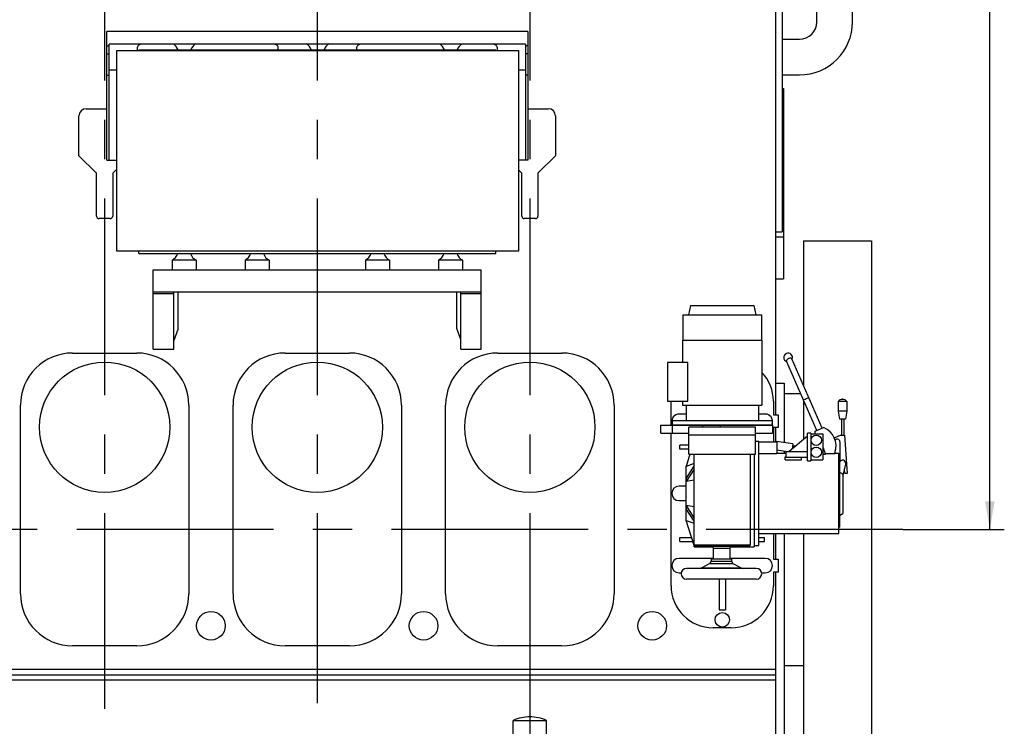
# Model space of a CAD drawing. Header units: millimetres. Extents: x 0 to 1189, y 0 to 841.
# Tile 87 of 106: x 786 to 909, y 575 to 664. Entities that reach past the tile are written whole.
import ezdxf
from ezdxf.enums import TextEntityAlignment as Align

# ---------------------------------------------------------------- set-up
doc = ezdxf.new("R2010")
doc.units = ezdxf.units.MM
doc.header["$LTSCALE"] = 65.395
doc.linetypes.add('CENTER', pattern=[0.6, 0.375, -0.075, 0.075, -0.075])
doc.linetypes.add('PHANTOM', pattern=[0.8, 0.45, -0.05, 0.1, -0.05, 0.1, -0.05])
doc.layers.get('0').update_dxf_attribs({"linetype": 'CONTINUOUS'})
for name, color, linetype in [('1907_210700_40_SIMPLE1_T2_X_PBL198', 7, 'CONTINUOUS'), ('1907_210700_40_SIMPLE1_T2_X_PBL200', 7, 'CONTINUOUS'), ('1907_210700_40_SIMPLE1_T2_X_PBL202', 7, 'CONTINUOUS'), ('1907_210700_40_SIMPLE1_X_ABL197', 7, 'CONTINUOUS'), ('1907_210700_40_SIMPLE1_X_ABL199', 7, 'CONTINUOUS'), ('1907_210700_40_SIMPLE1_X_ABL201', 7, 'CONTINUOUS'), ('1907_731000_02_SIMPLE1_D_ABL106', 7, 'CONTINUOUS'), ('1907_731000_02_SIMPLE1_T1_D_PBL107', 7, 'CONTINUOUS'), ('1907_733000_06_SIMPLE1_A_ABL135', 7, 'CONTINUOUS'), ('1907_733000_06_SIMPLE1_T1_A_PBL136', 7, 'CONTINUOUS'), ('1907_733000_06_SIMPLE1_T2_A_PBL142', 7, 'CONTINUOUS'), ('1907_733000_06_SIMPLE1_T3_A_PBL144', 7, 'CONTINUOUS'), ('1907_733000_06_SIMPLE1_T4_A_PBL141', 7, 'CONTINUOUS'), ('1907_734000_04_SIMPLE1_C_ABL108', 7, 'CONTINUOUS'), ('1907_734000_04_SIMPLE1_T1_C_PBL109', 7, 'CONTINUOUS'), ('1997_111200_14_SIMPLE1_T4_X_PBL120', 7, 'CONTINUOUS'), ('1997_111200_14_SIMPLE1_T4_X_PBL122', 7, 'CONTINUOUS'), ('1997_111200_14_SIMPLE1_T4_X_PBL124', 7, 'CONTINUOUS'), ('1997_111200_14_SIMPLE1_X_ABL76', 7, 'CONTINUOUS'), ('32007_040000_TLKGS_KS_V_ABL104', 7, 'CONTINUOUS'), ('32007_041000_TLKGS_KS_V_ABL105', 7, 'CONTINUOUS'), ('32007_042000_TLKGS_KS_TL_V_ABL156', 7, 'CONTINUOUS'), ('32007_313000_01_SIMPLE1_T1_X_PBL153', 7, 'CONTINUOUS'), ('32007_313000_01_SIMPLE1_X_ABL152', 7, 'CONTINUOUS'), ('32007_390500_01_SIMPLE1_T1_X_PBL155', 7, 'CONTINUOUS'), ('32007_390500_01_SIMPLE1_X_ABL154', 7, 'CONTINUOUS'), ('32007_723000_05_SIMPLE1_T1_X_PBL158', 7, 'CONTINUOUS'), ('32007_723000_05_SIMPLE1_X_ABL157', 7, 'CONTINUOUS'), ('32097_000000_TLKGS_MARKETING_ABL3', 7, 'CONTINUOUS'), ('32097_030000_TLKGS_V_ABL12', 7, 'CONTINUOUS'), ('32097_100000_TLKGS_V_ABL31', 7, 'CONTINUOUS'), ('32097_111000_01_SIMPLE1_T1_X_PBL75', 7, 'CONTINUOUS'), ('32097_111000_01_SIMPLE1_X_ABL74', 7, 'CONTINUOUS'), ('32097_111200_01_SIMPLE1_T4_X_PBL119', 7, 'CONTINUOUS'), ('32097_111200_01_SIMPLE1_T4_X_PBL121', 7, 'CONTINUOUS'), ('32097_111200_01_SIMPLE1_T4_X_PBL123', 7, 'CONTINUOUS'), ('32097_111200_01_SIMPLE1_X_ABL95', 7, 'CONTINUOUS'), ('32097_152000_01_SIMPLE1_T2_VOR_PBL82', 7, 'CONTINUOUS'), ('32097_152000_01_SIMPLE1_VORAB_ABL32', 7, 'CONTINUOUS'), ('32097_200000_TLKGS_V_ABL101', 7, 'CONTINUOUS'), ('32097_300000_TLKGS_V_ABL111', 7, 'CONTINUOUS'), ('34007_390700_01_SIMPLE1_T1_X_PBL145', 7, 'CONTINUOUS'), ('34007_390700_01_SIMPLE1_T2_X_PBL159', 7, 'CONTINUOUS'), ('34007_390700_01_SIMPLE1_X#AF0_ABL112', 7, 'CONTINUOUS'), ('new_view_1_VBL0', 7, 'CONTINUOUS')]:
    doc.layers.add(name, color=color, linetype=linetype)
doc.styles.get("Standard").update_dxf_attribs({"font": 'txt', "width": 0.6})
doc.dimstyles.new('DIMSTYLE_2', dxfattribs={"dimtxt": 3.5, "dimasz": 3.5, "dimexe": 1.8, "dimexo": 0, "dimgap": 0.875, "dimtad": 1, "dimdec": 0, "dimlfac": 20, "dimdsep": 46, "dimtxsty": 'Standard', "dimblk": '_FILLED', "dimblk1": '_FILLED', "dimblk2": '_FILLED', "dimcen": 0.09, "dimadec": 0, "dimazin": 0, "dimtp": 2, "dimtm": 2, "dimtfac": 1, "dimtdec": 0, "dimtofl": 0, "dimtmove": 0, "dimatfit": 3, "dimldrblk": '_FILLED', "dimfxl": 1, "dimtolj": 1, "dimarcsym": 0})

# ---------------------------------------------------------------- blocks, each defined once
blk = doc.blocks.new('_FILLED')
at = {"color": 0, "linetype": 'ByBlock'}
blk.add_solid([(0, 0), (-1, 0.167), (-1, -0.167)], dxfattribs=at)
blk = doc.blocks.new('*D24')
at = {"color": 2, "linetype": 'Continuous'}
for p, q in [((563.4, 748.5), (909.14, 748.5)), ((907.34, 748.5), (907.34, 674.25)), ((907.34, 600), (907.34, 674.25)), ((896.51, 600), (909.14, 600))]:
    blk.add_line(p, q, dxfattribs=at)
at = {"color": 2, "linetype": 'Continuous', "xscale": 3.5, "yscale": 3.5, "zscale": 3.5}
for p, rotation in [((907.34, 748.5), 90), ((907.34, 600), 270)]:
    blk.add_blockref('_FILLED', p, dxfattribs=dict(at, rotation=rotation))
at = {"color": 2, "linetype": 'Continuous', "width": 0.690476}
blk.add_text('2970', height=3.5, rotation=90, dxfattribs=at).set_placement((906.47, 674.25), align=Align.CENTER)
blk = doc.blocks.new('32097_152000_01_SIMPLE1_T2_VOR_PBL82', base_point=(850, 568.82))
at = {"layer": '32097_152000_01_SIMPLE1_T2_VOR_PBL82', "color": 2, "linetype": 'CENTER'}
blk.add_line((850, 581.65), (850, 555.98), dxfattribs=at)
at = {"layer": '32097_152000_01_SIMPLE1_T2_VOR_PBL82', "color": 8, "linetype": 'PHANTOM'}
for p, q in [((847.92, 576.21), (852.08, 576.21)), ((847.92, 572.91), (847.92, 576.21)), ((852.08, 572.91), (852.08, 576.21)), ((847.79, 572.91), (852.21, 572.91)), ((847.79, 572.55), (847.79, 572.91)), ((848.75, 572.55), (851.25, 572.55)), ((849.01, 569.75), (849.01, 572.55)), ((850.99, 569.75), (850.99, 572.55)), ((852.21, 572.55), (852.21, 572.91)), ((847.4, 568.73), (847.4, 569.65)), ((848.75, 569.75), (851.25, 569.75)), ((852.6, 568.73), (852.6, 569.65)), ((844.63, 568.32), (846.5, 568.48)), ((846.5, 568.48), (853.5, 568.48)), ((847.4, 568.73), (852.6, 568.73)), ((848.56, 568.48), (848.56, 568.73)), ((851.44, 568.48), (851.44, 568.73)), ((855.37, 568.32), (853.5, 568.48)), ((842.21, 564.49), (843.6, 567.58)), ((857.79, 564.49), (856.4, 567.58)), ((841, 565.85), (842, 565.85)), ((841, 564.49), (841, 565.85)), ((842, 564.49), (842, 565.85)), ((858, 565.85), (859, 565.85)), ((858, 564.49), (858, 565.85)), ((859, 564.49), (859, 565.85)), ((840.75, 564.49), (843.68, 564.49)), ((840.75, 562.74), (840.75, 564.49)), ((843.15, 563.74), (856.85, 563.74)), ((843.15, 562.74), (843.15, 563.74)), ((856.32, 564.49), (859.25, 564.49)), ((856.85, 562.74), (856.85, 563.74)), ((859.25, 562.74), (859.25, 564.49)), ((840.75, 562.74), (859.25, 562.74)), ((841, 561.35), (841, 562.74)), ((842, 561.35), (842, 562.74)), ((843.28, 562.23), (843.26, 562.74)), ((843.28, 562.23), (856.72, 562.23)), ((843.77, 561.98), (843.28, 562.23)), ((856.23, 561.98), (856.72, 562.23)), ((856.72, 562.23), (856.74, 562.74)), ((858, 561.35), (858, 562.74)), ((859, 561.35), (859, 562.74)), ((840.5, 561.35), (859.5, 561.35)), ((840.5, 559.85), (840.5, 561.35)), ((843.77, 561.98), (856.23, 561.98)), ((843.84, 561.35), (843.77, 561.98)), ((856.16, 561.35), (856.23, 561.98)), ((859.5, 559.85), (859.5, 561.35)), ((837, 559.85), (863, 559.85)), ((837, 557.85), (837, 559.85)), ((863, 557.85), (863, 559.85)), ((837, 557.85), (863, 557.85))]:
    blk.add_line(p, q, dxfattribs=at)
for centre, radius, start, end in [((850, 571.51), 5.14, 66.0588, 113.9412), ((844.74, 567.07), 1.25, 95, 155.8195), ((855.26, 567.07), 1.25, 24.1805, 85)]:
    blk.add_arc(centre, radius, start, end, dxfattribs=at)
for points, knots in [([(843.68, 564.49), (843.63, 564.43), (843.45, 564.19), (843.28, 563.94), (843.15, 563.74)], [0, 0, 0, 0, 0.247602, 1, 1, 1, 1]), ([(856.85, 563.74), (856.81, 563.81), (856.64, 564.06), (856.46, 564.31), (856.32, 564.49)], [0, 0, 0, 0, 0.252037, 1, 1, 1, 1])]:
    blk.add_open_spline(points, degree=3, knots=knots, dxfattribs=at)
blk = doc.blocks.new('32097_152000_01_SIMPLE1_VORAB_ABL32', base_point=(729.23, 556.02))
at = {"layer": '32097_152000_01_SIMPLE1_T2_VOR_PBL82'}
blk.add_blockref('32097_152000_01_SIMPLE1_T2_VOR_PBL82', (850, 568.82), dxfattribs=at)
blk = doc.blocks.new('32097_111000_01_SIMPLE1_T1_X_PBL75', base_point=(741.55, 619.62))
at = {"layer": '32097_111000_01_SIMPLE1_T1_X_PBL75', "color": 7, "linetype": 'Continuous'}
for p, q in [((880.6, 666.75), (880.6, 614.3)), ((794.7, 652.45), (797.28, 652.45)), ((849.75, 652.45), (852.3, 652.45)), ((793.8, 646.57), (793.8, 651.55)), ((853.2, 651.55), (853.2, 646.57)), ((796, 644.43), (793.8, 646.57)), ((853.2, 646.57), (851, 644.43)), ((796, 639.05), (796, 644.43)), ((798.5, 644.92), (798, 644.43)), ((798, 644.43), (798, 639.05)), ((849, 644.43), (848.58, 644.84)), ((849, 639.05), (849, 644.43)), ((851, 644.43), (851, 639.05)), ((797.7, 638.75), (796.3, 638.75)), ((850.7, 638.75), (849.3, 638.75)), ((880.6, 612.7), (880.6, 610.95)), ((880.6, 599.5), (880.6, 596.3)), ((880.6, 594.7), (880.6, 572.5)), ((602.5, 582.58), (880.6, 582.58)), ((602.5, 581.88), (880.6, 581.88)), ((602.5, 581.25), (880.6, 581.25))]:
    blk.add_line(p, q, dxfattribs=at)
for centre in [(810.25, 588), (836.75, 588), (865.25, 588)]:
    blk.add_circle(centre, 1.78, dxfattribs=at)
for centre, radius, start, end in [((794.7, 651.55), 0.9, 90, 180), ((852.3, 651.55), 0.9, 0, 90), ((796.3, 639.05), 0.3, 180, 270), ((797.7, 639.05), 0.3, 270, 360), ((849.3, 639.05), 0.3, 180, 270), ((850.7, 639.05), 0.3, 270, 360)]:
    blk.add_arc(centre, radius, start, end, dxfattribs=at)
blk = doc.blocks.new('32097_111000_01_SIMPLE1_X_ABL74', base_point=(741.55, 619.625))
at = {"layer": '32097_111000_01_SIMPLE1_T1_X_PBL75'}
blk.add_blockref('32097_111000_01_SIMPLE1_T1_X_PBL75', (741.55, 619.625), dxfattribs=at)
blk = doc.blocks.new('1997_111200_14_SIMPLE1_T4_X_PBL120', base_point=(850, 603.75))
at = {"layer": '1997_111200_14_SIMPLE1_T4_X_PBL120', "color": 7, "linetype": 'Continuous'}
for p, q in [((846, 622), (854, 622)), ((839.5, 592), (839.5, 615.5)), ((860.5, 615.5), (860.5, 592)), ((854, 585.5), (846, 585.5))]:
    blk.add_line(p, q, dxfattribs=at)
blk.add_circle((850, 612.75), 8.12, dxfattribs=at)
for centre, start, end in [((846, 615.5), 90, 180), ((854, 615.5), 0, 90), ((846, 592), 180, 270), ((854, 592), 270, 360)]:
    blk.add_arc(centre, 6.5, start, end, dxfattribs=at)
blk = doc.blocks.new('1997_111200_14_SIMPLE1_T4_X_PBL122', base_point=(823.5, 603.75))
at = {"layer": '1997_111200_14_SIMPLE1_T4_X_PBL122', "color": 7, "linetype": 'Continuous'}
for p, q in [((819.5, 622), (827.5, 622)), ((813, 592), (813, 615.5)), ((834, 615.5), (834, 592)), ((827.5, 585.5), (819.5, 585.5))]:
    blk.add_line(p, q, dxfattribs=at)
blk.add_circle((823.5, 612.75), 8.12, dxfattribs=at)
for centre, start, end in [((819.5, 615.5), 90, 180), ((827.5, 615.5), 0, 90), ((819.5, 592), 180, 270), ((827.5, 592), 270, 360)]:
    blk.add_arc(centre, 6.5, start, end, dxfattribs=at)
blk = doc.blocks.new('1997_111200_14_SIMPLE1_T4_X_PBL124', base_point=(797, 603.75))
at = {"layer": '1997_111200_14_SIMPLE1_T4_X_PBL124', "color": 7, "linetype": 'Continuous'}
for p, q in [((793, 622), (801, 622)), ((786.5, 592), (786.5, 615.5)), ((807.5, 615.5), (807.5, 592)), ((801, 585.5), (793, 585.5))]:
    blk.add_line(p, q, dxfattribs=at)
blk.add_circle((797, 612.75), 8.12, dxfattribs=at)
for centre, start, end in [((793, 615.5), 90, 180), ((801, 615.5), 0, 90), ((793, 592), 180, 270), ((801, 592), 270, 360)]:
    blk.add_arc(centre, 6.5, start, end, dxfattribs=at)
blk = doc.blocks.new('1997_111200_14_SIMPLE1_X_ABL76', base_point=(735.08, 603.62))
at = {"layer": '1997_111200_14_SIMPLE1_T4_X_PBL120'}
blk.add_blockref('1997_111200_14_SIMPLE1_T4_X_PBL120', (850, 603.75), dxfattribs=at)
at = {"layer": '1997_111200_14_SIMPLE1_T4_X_PBL122'}
blk.add_blockref('1997_111200_14_SIMPLE1_T4_X_PBL122', (823.5, 603.75), dxfattribs=at)
at = {"layer": '1997_111200_14_SIMPLE1_T4_X_PBL124'}
blk.add_blockref('1997_111200_14_SIMPLE1_T4_X_PBL124', (797, 603.75), dxfattribs=at)
blk = doc.blocks.new('32097_111200_01_SIMPLE1_T4_X_PBL119', base_point=(850, 603.75))
at = {"layer": '32097_111200_01_SIMPLE1_T4_X_PBL119', "color": 7, "linetype": 'Continuous'}
for p, q in [((846, 622), (854, 622)), ((839.5, 592), (839.5, 615.5)), ((860.5, 615.5), (860.5, 592)), ((854, 585.5), (846, 585.5))]:
    blk.add_line(p, q, dxfattribs=at)
blk.add_circle((850, 612.75), 8.12, dxfattribs=at)
for centre, start, end in [((846, 615.5), 90, 180), ((854, 615.5), 0, 90), ((846, 592), 180, 270), ((854, 592), 270, 360)]:
    blk.add_arc(centre, 6.5, start, end, dxfattribs=at)
blk = doc.blocks.new('32097_111200_01_SIMPLE1_T4_X_PBL121', base_point=(823.5, 603.75))
at = {"layer": '32097_111200_01_SIMPLE1_T4_X_PBL121', "color": 7, "linetype": 'Continuous'}
for p, q in [((819.5, 622), (827.5, 622)), ((813, 592), (813, 615.5)), ((834, 615.5), (834, 592)), ((827.5, 585.5), (819.5, 585.5))]:
    blk.add_line(p, q, dxfattribs=at)
blk.add_circle((823.5, 612.75), 8.12, dxfattribs=at)
for centre, start, end in [((819.5, 615.5), 90, 180), ((827.5, 615.5), 0, 90), ((819.5, 592), 180, 270), ((827.5, 592), 270, 360)]:
    blk.add_arc(centre, 6.5, start, end, dxfattribs=at)
blk = doc.blocks.new('32097_111200_01_SIMPLE1_T4_X_PBL123', base_point=(797, 603.75))
at = {"layer": '32097_111200_01_SIMPLE1_T4_X_PBL123', "color": 7, "linetype": 'Continuous'}
for p, q in [((793, 622), (801, 622)), ((786.5, 592), (786.5, 615.5)), ((807.5, 615.5), (807.5, 592)), ((801, 585.5), (793, 585.5))]:
    blk.add_line(p, q, dxfattribs=at)
blk.add_circle((797, 612.75), 8.12, dxfattribs=at)
for centre, start, end in [((793, 615.5), 90, 180), ((801, 615.5), 0, 90), ((793, 592), 180, 270), ((801, 592), 270, 360)]:
    blk.add_arc(centre, 6.5, start, end, dxfattribs=at)
blk = doc.blocks.new('32097_111200_01_SIMPLE1_X_ABL95', base_point=(744, 603.75))
at = {"layer": '32097_111200_01_SIMPLE1_T4_X_PBL119'}
blk.add_blockref('32097_111200_01_SIMPLE1_T4_X_PBL119', (850, 603.75), dxfattribs=at)
at = {"layer": '32097_111200_01_SIMPLE1_T4_X_PBL121'}
blk.add_blockref('32097_111200_01_SIMPLE1_T4_X_PBL121', (823.5, 603.75), dxfattribs=at)
at = {"layer": '32097_111200_01_SIMPLE1_T4_X_PBL123'}
blk.add_blockref('32097_111200_01_SIMPLE1_T4_X_PBL123', (797, 603.75), dxfattribs=at)
blk = doc.blocks.new('32097_100000_TLKGS_V_ABL31', base_point=(729.23, 616.65))
at = {"layer": '1997_111200_14_SIMPLE1_X_ABL76'}
blk.add_blockref('1997_111200_14_SIMPLE1_X_ABL76', (735.08, 603.62), dxfattribs=at)
at = {"layer": '32097_111000_01_SIMPLE1_X_ABL74'}
blk.add_blockref('32097_111000_01_SIMPLE1_X_ABL74', (741.55, 619.62), dxfattribs=at)
at = {"layer": '32097_111200_01_SIMPLE1_X_ABL95'}
blk.add_blockref('32097_111200_01_SIMPLE1_X_ABL95', (744, 603.75), dxfattribs=at)
at = {"layer": '32097_152000_01_SIMPLE1_VORAB_ABL32'}
blk.add_blockref('32097_152000_01_SIMPLE1_VORAB_ABL32', (729.23, 556.02), dxfattribs=at)
blk = doc.blocks.new('1907_210700_40_SIMPLE1_T2_X_PBL198', base_point=(797, 648.7))
at = {"layer": '1907_210700_40_SIMPLE1_T2_X_PBL198', "color": 2, "linetype": 'CENTER'}
blk.add_line((797, 719.75), (797, 577.66), dxfattribs=at)
blk = doc.blocks.new('1907_210700_40_SIMPLE1_X_ABL197', base_point=(797, 648.7))
at = {"layer": '1907_210700_40_SIMPLE1_T2_X_PBL198'}
blk.add_blockref('1907_210700_40_SIMPLE1_T2_X_PBL198', (797, 648.7), dxfattribs=at)
blk = doc.blocks.new('1907_210700_40_SIMPLE1_T2_X_PBL200', base_point=(823.5, 649.05))
at = {"layer": '1907_210700_40_SIMPLE1_T2_X_PBL200', "color": 2, "linetype": 'CENTER'}
blk.add_line((823.5, 719.75), (823.5, 578.36), dxfattribs=at)
blk = doc.blocks.new('1907_210700_40_SIMPLE1_X_ABL199', base_point=(823.5, 649.05))
at = {"layer": '1907_210700_40_SIMPLE1_T2_X_PBL200'}
blk.add_blockref('1907_210700_40_SIMPLE1_T2_X_PBL200', (823.5, 649.05), dxfattribs=at)
blk = doc.blocks.new('1907_210700_40_SIMPLE1_T2_X_PBL202', base_point=(850, 649.51))
at = {"layer": '1907_210700_40_SIMPLE1_T2_X_PBL202', "color": 2, "linetype": 'CENTER'}
blk.add_line((850, 719.75), (850, 579.26), dxfattribs=at)
blk = doc.blocks.new('1907_210700_40_SIMPLE1_X_ABL201', base_point=(850, 649.51))
at = {"layer": '1907_210700_40_SIMPLE1_T2_X_PBL202'}
blk.add_blockref('1907_210700_40_SIMPLE1_T2_X_PBL202', (850, 649.51), dxfattribs=at)
blk = doc.blocks.new('32097_200000_TLKGS_V_ABL101', base_point=(744, 647.78))
at = {"layer": '1907_210700_40_SIMPLE1_X_ABL197'}
blk.add_blockref('1907_210700_40_SIMPLE1_X_ABL197', (797, 648.7), dxfattribs=at)
at = {"layer": '1907_210700_40_SIMPLE1_X_ABL199'}
blk.add_blockref('1907_210700_40_SIMPLE1_X_ABL199', (823.5, 649.05), dxfattribs=at)
at = {"layer": '1907_210700_40_SIMPLE1_X_ABL201'}
blk.add_blockref('1907_210700_40_SIMPLE1_X_ABL201', (850, 649.51), dxfattribs=at)
blk = doc.blocks.new('34007_390700_01_SIMPLE1_T1_X_PBL145', base_point=(823.5, 628.69))
at = {"layer": '34007_390700_01_SIMPLE1_T1_X_PBL145', "color": 7, "linetype": 'Continuous'}
for p, q in [((801.25, 634.4), (801.25, 634.7)), ((845.75, 634.4), (845.75, 634.7)), ((801.25, 634.4), (845.75, 634.4)), ((808.4, 633.58), (805.4, 633.58)), ((805.4, 633.58), (805.4, 632.39)), ((808.4, 633.58), (808.4, 632.39)), ((817.5, 633.58), (814.5, 633.58)), ((814.5, 633.58), (814.5, 632.39)), ((817.5, 633.58), (817.5, 632.39)), ((832.5, 633.58), (829.5, 633.58)), ((829.5, 633.58), (829.5, 632.39)), ((832.5, 633.58), (832.5, 632.39)), ((841.6, 633.58), (838.6, 633.58)), ((838.6, 633.58), (838.6, 632.39)), ((841.6, 633.58), (841.6, 632.39)), ((803.05, 632.39), (843.95, 632.39)), ((803.05, 622.48), (803.05, 632.39)), ((843.95, 622.48), (843.95, 632.39)), ((803.05, 629.63), (843.95, 629.63)), ((805.62, 622.48), (805.62, 629.63)), ((806.12, 629.63), (806.12, 624.94)), ((840.88, 625.04), (840.88, 629.63)), ((841.38, 622.48), (841.38, 629.63)), ((805.62, 629.37), (803.05, 629.37)), ((843.95, 629.37), (841.38, 629.37)), ((806.12, 624.94), (805.62, 623.57)), ((841.38, 623.67), (840.88, 625.04)), ((803.05, 622.48), (805.62, 622.48)), ((841.38, 622.48), (843.95, 622.48))]:
    blk.add_line(p, q, dxfattribs=at)
for centre, start, end in [((804.69, 634.89), 298.4339, 340.5293), ((809.11, 634.89), 199.4707, 241.5661), ((813.79, 634.89), 298.4339, 340.5293), ((818.21, 634.89), 199.4707, 241.5661), ((828.79, 634.89), 298.4339, 340.5293), ((833.21, 634.89), 199.4707, 241.5661), ((837.89, 634.89), 298.4339, 340.5293), ((842.31, 634.89), 199.4707, 241.5661)]:
    blk.add_arc(centre, 1.5, start, end, dxfattribs=at)
blk = doc.blocks.new('34007_390700_01_SIMPLE1_T2_X_PBL159', base_point=(823.52, 654.06))
at = {"layer": '34007_390700_01_SIMPLE1_T2_X_PBL159', "color": 7, "linetype": 'Continuous'}
for p, q in [((849.75, 662.08), (797.28, 662.08)), ((797.28, 646.05), (797.28, 662.08)), ((849.75, 662.08), (849.75, 646.05)), ((849.45, 660.51), (797.58, 660.51)), ((797.58, 646.05), (797.58, 660.51)), ((849.45, 660.51), (849.45, 646.05)), ((797.28, 660.27), (797.58, 660.27)), ((797.28, 659.28), (797.58, 659.28)), ((801.1, 659.7), (801.1, 660.09)), ((845.75, 659.77), (801.25, 659.77)), ((801.25, 659.77), (801.25, 659.7)), ((818.6, 660.09), (818.6, 659.77)), ((828.43, 659.77), (828.43, 660.09)), ((845.75, 659.77), (845.75, 659.7)), ((845.93, 660.09), (845.93, 659.7)), ((849.75, 660.27), (849.45, 660.27)), ((849.75, 659.28), (849.45, 659.28)), ((797.28, 656.63), (797.58, 656.63)), ((798.5, 657.27), (797.58, 657.27)), ((849.45, 657.27), (848.58, 657.27)), ((849.75, 656.63), (849.45, 656.63)), ((797.28, 646.05), (798.5, 646.05)), ((849.75, 646.05), (848.58, 646.05))]:
    blk.add_line(p, q, dxfattribs=at)
for centre, start, end in [((804.74, 659.28), 19.4699, 56.1018), ((809.16, 659.28), 123.8982, 160.5301), ((821.34, 659.28), 19.4699, 56.1018), ((825.76, 659.28), 123.8982, 160.5301), ((837.94, 659.28), 19.4699, 56.1018), ((842.36, 659.28), 123.8982, 160.5301)]:
    blk.add_arc(centre, 1.5, start, end, dxfattribs=at)
for points, knots in [([(801.1, 660.09), (801.1, 660.18), (801.19, 660.39), (801.39, 660.49), (801.49, 660.51)], [0, 0, 0, 0, 0.477611, 1, 1, 1, 1]), ([(818.21, 660.51), (818.32, 660.49), (818.51, 660.39), (818.6, 660.18), (818.6, 660.09)], [0, 0, 0, 0, 0.522389, 1, 1, 1, 1]), ([(828.43, 660.09), (828.43, 660.18), (828.52, 660.39), (828.72, 660.49), (828.82, 660.51)], [0, 0, 0, 0, 0.477611, 1, 1, 1, 1]), ([(845.54, 660.51), (845.65, 660.49), (845.84, 660.39), (845.93, 660.18), (845.93, 660.09)], [0, 0, 0, 0, 0.522389, 1, 1, 1, 1])]:
    blk.add_open_spline(points, degree=3, knots=knots, dxfattribs=at)
blk = doc.blocks.new('34007_390700_01_SIMPLE1_X#AF0_ABL112', base_point=(744.02, 644.9))
at = {"layer": '34007_390700_01_SIMPLE1_T1_X_PBL145'}
blk.add_blockref('34007_390700_01_SIMPLE1_T1_X_PBL145', (823.5, 628.69), dxfattribs=at)
at = {"layer": '34007_390700_01_SIMPLE1_T2_X_PBL159'}
blk.add_blockref('34007_390700_01_SIMPLE1_T2_X_PBL159', (823.52, 654.06), dxfattribs=at)
blk = doc.blocks.new('32097_300000_TLKGS_V_ABL111', base_point=(744.02, 644.9))
at = {"layer": '34007_390700_01_SIMPLE1_X#AF0_ABL112'}
blk.add_blockref('34007_390700_01_SIMPLE1_X#AF0_ABL112', (744.02, 644.9), dxfattribs=at)
blk = doc.blocks.new('32097_030000_TLKGS_V_ABL12', base_point=(710.94, 639.92))
at = {"layer": '32097_100000_TLKGS_V_ABL31'}
blk.add_blockref('32097_100000_TLKGS_V_ABL31', (729.23, 616.65), dxfattribs=at)
at = {"layer": '32097_200000_TLKGS_V_ABL101'}
blk.add_blockref('32097_200000_TLKGS_V_ABL101', (744, 647.78), dxfattribs=at)
at = {"layer": '32097_300000_TLKGS_V_ABL111'}
blk.add_blockref('32097_300000_TLKGS_V_ABL111', (744.02, 644.9), dxfattribs=at)
blk = doc.blocks.new('1907_731000_02_SIMPLE1_T1_D_PBL107', base_point=(888.35, 600))
at = {"layer": '1907_731000_02_SIMPLE1_T1_D_PBL107', "color": 7, "linetype": 'Continuous'}
for p, q in [((884.1, 635.98), (892.6, 635.98)), ((884.1, 635.98), (884.1, 618.01)), ((892.6, 635.98), (892.6, 564.02)), ((884.1, 616.14), (884.1, 611.21)), ((884.1, 599.5), (884.1, 564.02)), ((884.1, 564.02), (892.6, 564.02))]:
    blk.add_line(p, q, dxfattribs=at)
blk = doc.blocks.new('1907_731000_02_SIMPLE1_D_ABL106', base_point=(888.35, 600))
at = {"layer": '1907_731000_02_SIMPLE1_T1_D_PBL107'}
blk.add_blockref('1907_731000_02_SIMPLE1_T1_D_PBL107', (888.35, 600), dxfattribs=at)
blk = doc.blocks.new('1907_734000_04_SIMPLE1_T1_C_PBL109', base_point=(732.85, 595.38))
at = {"layer": '1907_734000_04_SIMPLE1_T1_C_PBL109', "color": 7, "linetype": 'Continuous'}
for p, q in [((880.6, 618.25), (881.7, 618.25)), ((881.7, 618.25), (881.7, 610.85)), ((881.7, 616.96), (883.74, 616.96)), ((881.7, 609.79), (881.7, 609.5)), ((881.7, 599.5), (881.7, 574)), ((881.7, 583.04), (884.1, 583.04))]:
    blk.add_line(p, q, dxfattribs=at)
at = {"layer": '1907_734000_04_SIMPLE1_T1_C_PBL109', "color": 2, "linetype": 'CENTER'}
blk.add_line((896.51, 600), (569.2, 600), dxfattribs=at)
blk = doc.blocks.new('1907_734000_04_SIMPLE1_C_ABL108', base_point=(732.85, 595.38))
at = {"layer": '1907_734000_04_SIMPLE1_T1_C_PBL109'}
blk.add_blockref('1907_734000_04_SIMPLE1_T1_C_PBL109', (732.85, 595.38), dxfattribs=at)
blk = doc.blocks.new('1907_733000_06_SIMPLE1_T1_A_PBL136', base_point=(874.27, 603.67))
at = {"layer": '1907_733000_06_SIMPLE1_T1_A_PBL136', "color": 7, "linetype": 'Continuous'}
for p, q in [((867.6, 613), (867.6, 615.99)), ((880.35, 616), (880.35, 614.3)), ((869.48, 614.4), (868.6, 614.4)), ((879.35, 614.4), (878.48, 614.4)), ((880.35, 614.3), (880.95, 614.3)), ((880.95, 614.3), (880.95, 612.7)), ((880.95, 612.7), (880.35, 612.7)), ((880.35, 612.7), (880.35, 610.95)), ((867.6, 593), (867.6, 612)), ((869.83, 609.4), (869.83, 611.75)), ((878.12, 609.4), (878.12, 611.75)), ((869.83, 610.5), (868.7, 610.5)), ((868.7, 610), (868.7, 610.5)), ((869.83, 610), (868.7, 610)), ((869.96, 609.4), (869.48, 607.87)), ((869.83, 609.4), (878.12, 609.4)), ((870.48, 597.85), (870.48, 609.4)), ((877.48, 609.4), (877.48, 606.77)), ((877.98, 609.4), (877.98, 597.85)), ((870.48, 608.21), (869.48, 607.87)), ((870.48, 607.97), (869.48, 606.4)), ((869.48, 607.88), (869.48, 607.88)), ((869.48, 601.12), (869.48, 607.88)), ((869.48, 607.87), (869.48, 607.87)), ((870.48, 607.53), (869.48, 605.97)), ((869.48, 605.4), (868.6, 605.4)), ((870.48, 606.14), (869.48, 605.97)), ((868.6, 603.6), (869.48, 603.6)), ((870.48, 601.47), (869.48, 603.03)), ((869.48, 603.03), (870.48, 602.86)), ((870.48, 601.03), (869.48, 602.6)), ((877.48, 602.23), (877.48, 598.07)), ((870.48, 598), (869.48, 601.13)), ((869.48, 601.13), (869.48, 601.13)), ((869.48, 601.13), (870.48, 600.79)), ((869.48, 601.12), (869.48, 601.12)), ((868.7, 599), (870.16, 599)), ((868.7, 598.5), (868.7, 599)), ((878.54, 599), (879.25, 599)), ((879.25, 598.5), (879.25, 599)), ((880.35, 599.5), (880.35, 596.3)), ((868.7, 598.5), (870.32, 598.5)), ((877.48, 598.07), (870.48, 598.07)), ((870.48, 597.85), (872.77, 597.85)), ((870.52, 598.07), (870.52, 597.95)), ((877.42, 597.95), (870.52, 597.95)), ((874.98, 597.85), (877.98, 597.85)), ((877.42, 598.07), (877.42, 597.95)), ((878.54, 598.5), (879.25, 598.5)), ((872.83, 596.4), (868.6, 596.4)), ((879.35, 596.4), (874.92, 596.4)), ((880.35, 596.3), (880.95, 596.3)), ((880.95, 596.3), (880.95, 594.7)), ((868.6, 594.6), (868.87, 594.6)), ((878.88, 594.6), (879.35, 594.6)), ((880.95, 594.7), (880.35, 594.7)), ((880.35, 594.7), (880.35, 593)), ((873.58, 593.82), (873.58, 590)), ((874.38, 593.82), (874.38, 590)), ((873.58, 590), (874.38, 590)), ((875.1, 587.75), (872.85, 587.75))]:
    blk.add_line(p, q, dxfattribs=at)
blk.add_circle((873.98, 588.75), 0.9, dxfattribs=at)
for centre, radius, start, end in [((875.1, 616), 5.25, 0, 43.1334), ((868.6, 613.5), 0.9, 90, 197.3504), ((879.35, 613.5), 0.9, 342.6496, 90), ((868.6, 604.5), 0.9, 90, 270), ((868.6, 595.5), 0.9, 90, 270), ((879.35, 595.5), 0.9, 270, 90), ((872.85, 593), 5.25, 180, 270), ((875.1, 593), 5.25, 270, 360)]:
    blk.add_arc(centre, radius, start, end, dxfattribs=at)
for points, knots in [([(869.48, 606.4), (869.48, 606.36), (869.48, 606.22), (869.48, 606.08), (869.48, 605.97)], [0, 0, 0, 0, 0.240786, 1, 1, 1, 1]), ([(870.48, 602.23), (870.48, 602.6), (870.49, 603.36), (870.5, 604.5), (870.49, 605.64), (870.48, 606.4), (870.48, 606.77)], [0, 0, 0, 0, 0.246154, 0.5, 0.753846, 1, 1, 1, 1]), ([(877.48, 606.77), (877.48, 606.4), (877.46, 605.64), (877.45, 604.5), (877.46, 603.36), (877.48, 602.6), (877.48, 602.23)], [0, 0, 0, 0, 0.246154, 0.5, 0.753846, 1, 1, 1, 1]), ([(869.48, 603.03), (869.48, 603), (869.48, 602.85), (869.48, 602.71), (869.48, 602.6)], [0, 0, 0, 0, 0.258817, 1, 1, 1, 1])]:
    blk.add_open_spline(points, degree=3, knots=knots, dxfattribs=at)
blk = doc.blocks.new('1907_733000_06_SIMPLE1_T4_A_PBL141', base_point=(873.88, 595.88))
at = {"layer": '1907_733000_06_SIMPLE1_T4_A_PBL141', "color": 7, "linetype": 'Continuous'}
for p, q in [((872.75, 597.95), (872.75, 597.94)), ((872.75, 597.94), (875, 597.94)), ((872.75, 597.94), (872.83, 597.66)), ((875, 597.94), (874.92, 597.66)), ((875, 597.95), (875, 597.94)), ((872.83, 597.66), (874.92, 597.66)), ((872.83, 597.66), (872.83, 596.34)), ((874.92, 597.66), (874.92, 596.34)), ((871.43, 595.24), (871.13, 595.15)), ((872.45, 595.77), (871.43, 595.24)), ((871.43, 595.24), (876.32, 595.24)), ((872.62, 596.05), (872.45, 595.77)), ((872.45, 595.77), (875.3, 595.77)), ((872.62, 596.34), (872.62, 596.05)), ((872.62, 596.05), (875.12, 596.05)), ((872.62, 596.34), (875.12, 596.34)), ((875.12, 596.34), (875.12, 596.05)), ((875.12, 596.05), (875.3, 595.77)), ((875.3, 595.77), (876.32, 595.24)), ((876.32, 595.24), (876.62, 595.15)), ((878.22, 595.15), (869.53, 595.15)), ((878.22, 593.82), (869.53, 593.82))]:
    blk.add_line(p, q, dxfattribs=at)
for centre, start, end in [((869.52, 594.49), 90, 270), ((878.23, 594.49), 270, 90)]:
    blk.add_arc(centre, 0.667, start, end, dxfattribs=at)
blk = doc.blocks.new('1907_733000_06_SIMPLE1_T2_A_PBL142', base_point=(883.77, 609.68))
at = {"layer": '1907_733000_06_SIMPLE1_T2_A_PBL142', "color": 7, "linetype": 'Continuous'}
for p, q in [((886.45, 612.64), (882.67, 621.28)), ((885.76, 612.34), (881.99, 620.98)), ((889, 616.23), (888.95, 616.23)), ((889.5, 615.95), (888.45, 615.95)), ((888.45, 615.95), (888.45, 614.75)), ((889.5, 615.95), (889.5, 614.75)), ((889.5, 614.75), (888.45, 614.75)), ((888.45, 614.75), (888.6, 613.75)), ((889.36, 613.75), (888.6, 613.75)), ((888.83, 613.75), (888.83, 611.75)), ((889.13, 613.75), (889.13, 611.75)), ((889.5, 614.75), (889.36, 613.75)), ((885.58, 612.26), (886.62, 612.72)), ((884.6, 611.62), (882.32, 609.73)), ((884.6, 609.73), (884.6, 611.62)), ((885.03, 612.03), (884.61, 612.03)), ((884.61, 608.57), (884.61, 612.03)), ((885.03, 612.03), (885.03, 608.57)), ((885.03, 611.93), (886.52, 611.93)), ((885.03, 611.93), (885.03, 608.68)), ((885.58, 611.93), (885.58, 612.26)), ((886.52, 611.93), (886.52, 608.68)), ((887.95, 611.44), (888.73, 611.75)), ((888.13, 611.24), (888.04, 611.21)), ((888.73, 611.75), (889.23, 611.75)), ((889.23, 611.75), (889.56, 606.97)), ((878.12, 611), (878.54, 611)), ((878.54, 598), (878.54, 611)), ((878.54, 610.95), (880.8, 610.95)), ((880.75, 610.99), (880.74, 610.95)), ((882.78, 610.7), (880.75, 610.99)), ((880.8, 610.95), (880.8, 609.46)), ((882.78, 610.7), (882.69, 610.03)), ((883.06, 610.39), (882.74, 610.44)), ((883.03, 610.38), (883.19, 610.45)), ((884.6, 611.07), (884.61, 611.07)), ((886.52, 610.26), (886.84, 609.4)), ((888.67, 608.65), (888.67, 610.87)), ((878.54, 609.46), (880.8, 609.46)), ((880.8, 609.92), (882.13, 609.73)), ((880.8, 609.5), (881.94, 609.5)), ((881.83, 609.08), (881.94, 609.08)), ((881.83, 608.68), (881.83, 609.08)), ((881.94, 609.73), (884.61, 609.73)), ((881.94, 609.03), (881.94, 609.73)), ((881.94, 609.03), (884.61, 609.03)), ((883.88, 608.68), (883.88, 609.03)), ((886.52, 609.6), (886.54, 609.57)), ((886.54, 609.57), (886.52, 609.57)), ((886.52, 609.4), (886.84, 609.4)), ((886.81, 609.46), (888.04, 609.46)), ((888.04, 609.59), (888.04, 609.46)), ((888.04, 609.5), (888.52, 609.5)), ((888.52, 599.5), (888.52, 609.5)), ((881.83, 608.68), (883.88, 608.68)), ((884.61, 608.57), (885.03, 608.57)), ((885.03, 608.68), (886.52, 608.68)), ((888.52, 608.71), (888.58, 608.71)), ((888.58, 608.71), (888.58, 600.29)), ((888.58, 608.65), (888.67, 608.65)), ((889.36, 608.15), (889.02, 606.74)), ((889.26, 606.97), (889.22, 607.55)), ((889.02, 606.87), (889.02, 602)), ((889.56, 606.97), (889.26, 606.97)), ((888.58, 601.74), (889.02, 602)), ((888.52, 600.29), (888.58, 600.29)), ((878.54, 599.5), (888.52, 599.5)), ((877.98, 598), (878.54, 598))]:
    blk.add_line(p, q, dxfattribs=at)
for centre in [(885.7, 611.13), (885.7, 609.63)]:
    blk.add_circle(centre, 0.651, dxfattribs=at)
for centre, radius, start, end in [((882.19, 621.44), 0.545, 337.2507, 249.863), ((888.95, 615.63), 0.592, 90, 147.4586), ((889, 615.63), 0.592, 32.5414, 90), ((885.67, 610.4), 2.5, 341.0743, 67.8393), ((888.27, 610.87), 0.4, 0, 111.894), ((883.17, 610.06), 0.35, 113.633, 163.2954), ((888.58, 608.34), 0.0061, 201.3469, 338.6531), ((888.98, 608.24), 0.4, 346.4483, 166.3104), ((828.07, 506.81), 117.17, 58.6497, 58.907)]:
    blk.add_arc(centre, radius, start, end, dxfattribs=at)
for points, knots in [([(882.25, 621.3), (882.21, 621.28), (882.13, 621.23), (882.02, 621.14), (881.96, 621.03), (881.99, 620.98)], [0, 0, 0, 0, 0.324332, 0.612802, 1, 1, 1, 1]), ([(882.67, 621.28), (882.65, 621.33), (882.53, 621.36), (882.39, 621.35), (882.3, 621.32), (882.25, 621.3)], [0, 0, 0, 0, 0.387198, 0.675668, 1, 1, 1, 1]), ([(884.12, 616.09), (884.12, 616.1), (884.14, 616.15), (884.24, 616.24), (884.34, 616.29), (884.43, 616.33)], [0, 0, 0, 0, 0.116647, 0.331004, 1, 1, 1, 1]), ([(884.43, 616.33), (884.51, 616.37), (884.63, 616.4), (884.75, 616.42), (884.8, 616.4), (884.81, 616.39)], [0, 0, 0, 0, 0.668996, 0.883353, 1, 1, 1, 1])]:
    blk.add_open_spline(points, degree=3, knots=knots, dxfattribs=at)
blk = doc.blocks.new('1907_733000_06_SIMPLE1_T3_A_PBL144', base_point=(873.28, 619.84))
at = {"layer": '1907_733000_06_SIMPLE1_T3_A_PBL144', "color": 7, "linetype": 'Continuous'}
for p, q in [((870.01, 627.92), (869.77, 626.76)), ((870.01, 627.92), (877.93, 627.92)), ((877.93, 627.92), (878.18, 626.76)), ((869.07, 626.76), (878.88, 626.76)), ((869.07, 626.76), (869.07, 623.59)), ((878.88, 626.76), (878.88, 623.59)), ((869.02, 623.59), (878.92, 623.59)), ((869.02, 623.59), (869.02, 620.84)), ((878.92, 623.59), (878.92, 615.5)), ((869.7, 620.84), (867.17, 620.84)), ((867.17, 620.84), (867.17, 615.99)), ((869.7, 615.99), (869.7, 620.84)), ((867.17, 615.99), (869.7, 615.99)), ((869.02, 615.99), (869.02, 615.5)), ((869.02, 615.5), (878.92, 615.5)), ((869.48, 615.5), (869.48, 613.55)), ((878.48, 615.5), (878.48, 613.55)), ((866.33, 613), (880.18, 613)), ((866.33, 612), (866.33, 613)), ((867.73, 613), (867.73, 612)), ((880.21, 613.55), (867.74, 613.55)), ((867.74, 613.55), (867.74, 613.02)), ((880.21, 613.02), (867.74, 613.02)), ((867.77, 613.02), (867.77, 613)), ((878.12, 612.75), (869.83, 612.75)), ((869.83, 611.75), (869.83, 612.75)), ((871.58, 612.75), (871.58, 613)), ((873.77, 612.75), (873.77, 613)), ((878.12, 611.75), (878.12, 612.75)), ((880.18, 613.02), (880.18, 613)), ((880.21, 613.55), (880.21, 613.02)), ((880.23, 613), (880.23, 612)), ((866.33, 612), (869.83, 612)), ((878.12, 611.75), (869.83, 611.75)), ((878.12, 612), (880.23, 612))]:
    blk.add_line(p, q, dxfattribs=at)
blk = doc.blocks.new('1907_733000_06_SIMPLE1_A_ABL135', base_point=(877.94, 607.84))
at = {"layer": '1907_733000_06_SIMPLE1_T1_A_PBL136'}
blk.add_blockref('1907_733000_06_SIMPLE1_T1_A_PBL136', (874.27, 603.67), dxfattribs=at)
at = {"layer": '1907_733000_06_SIMPLE1_T2_A_PBL142'}
blk.add_blockref('1907_733000_06_SIMPLE1_T2_A_PBL142', (883.77, 609.68), dxfattribs=at)
at = {"layer": '1907_733000_06_SIMPLE1_T3_A_PBL144'}
blk.add_blockref('1907_733000_06_SIMPLE1_T3_A_PBL144', (873.28, 619.84), dxfattribs=at)
at = {"layer": '1907_733000_06_SIMPLE1_T4_A_PBL141'}
blk.add_blockref('1907_733000_06_SIMPLE1_T4_A_PBL141', (873.88, 595.88), dxfattribs=at)
blk = doc.blocks.new('32007_313000_01_SIMPLE1_T1_X_PBL153', base_point=(881.1, 643.11))
at = {"layer": '32007_313000_01_SIMPLE1_T1_X_PBL153', "color": 7, "linetype": 'Continuous'}
for p, q in [((881.45, 654.97), (881.6, 654.97)), ((881.45, 654.41), (881.6, 654.41)), ((881.6, 654.97), (881.6, 631.25)), ((881.45, 651.25), (881.6, 651.25)), ((881.45, 646), (881.6, 646)), ((880.6, 636.5), (881.6, 636.5)), ((880.6, 631.25), (881.6, 631.25))]:
    blk.add_line(p, q, dxfattribs=at)
blk = doc.blocks.new('32007_313000_01_SIMPLE1_X_ABL152', base_point=(881.1, 643.11))
at = {"layer": '32007_313000_01_SIMPLE1_T1_X_PBL153'}
blk.add_blockref('32007_313000_01_SIMPLE1_T1_X_PBL153', (881.1, 643.11), dxfattribs=at)
blk = doc.blocks.new('32007_390500_01_SIMPLE1_T1_X_PBL155', base_point=(823.538, 647.195))
at = {"layer": '32007_390500_01_SIMPLE1_T1_X_PBL155', "color": 7, "linetype": 'Continuous'}
for p, q in [((798.5, 659.695), (848.575, 659.695)), ((798.5, 634.695), (798.5, 659.695)), ((848.575, 659.695), (848.575, 634.695)), ((848.575, 634.695), (798.5, 634.695))]:
    blk.add_line(p, q, dxfattribs=at)
blk = doc.blocks.new('32007_390500_01_SIMPLE1_X_ABL154', base_point=(823.5375, 647.195))
at = {"layer": '32007_390500_01_SIMPLE1_T1_X_PBL155'}
blk.add_blockref('32007_390500_01_SIMPLE1_T1_X_PBL155', (823.5375, 647.195), dxfattribs=at)
blk = doc.blocks.new('32007_041000_TLKGS_KS_V_ABL105', base_point=(732.85, 632.21))
at = {"layer": '1907_731000_02_SIMPLE1_D_ABL106'}
blk.add_blockref('1907_731000_02_SIMPLE1_D_ABL106', (888.35, 600), dxfattribs=at)
at = {"layer": '1907_733000_06_SIMPLE1_A_ABL135'}
blk.add_blockref('1907_733000_06_SIMPLE1_A_ABL135', (877.94, 607.84), dxfattribs=at)
at = {"layer": '1907_734000_04_SIMPLE1_C_ABL108'}
blk.add_blockref('1907_734000_04_SIMPLE1_C_ABL108', (732.85, 595.38), dxfattribs=at)
at = {"layer": '32007_313000_01_SIMPLE1_X_ABL152'}
blk.add_blockref('32007_313000_01_SIMPLE1_X_ABL152', (881.1, 643.11), dxfattribs=at)
at = {"layer": '32007_390500_01_SIMPLE1_X_ABL154'}
blk.add_blockref('32007_390500_01_SIMPLE1_X_ABL154', (823.54, 647.2), dxfattribs=at)
blk = doc.blocks.new('32007_723000_05_SIMPLE1_T1_X_PBL158', base_point=(879.75, 665.38))
at = {"layer": '32007_723000_05_SIMPLE1_T1_X_PBL158', "color": 7, "linetype": 'Continuous'}
for p, q in [((871.2, 693.62), (870.2, 693.62)), ((870.2, 693.62), (870.2, 687.38)), ((871.2, 693.62), (871.2, 687.38)), ((874.7, 693.62), (873.7, 693.62)), ((873.7, 693.62), (873.7, 687.38)), ((874.7, 693.62), (874.7, 687.38)), ((871.2, 687.38), (870.2, 687.38)), ((874.7, 687.38), (873.7, 687.38)), ((888.54, 683.82), (885.88, 686.86)), ((869.95, 685.38), (869.95, 667.5)), ((874.95, 685.38), (874.95, 667.5)), ((885.2, 680.89), (882.97, 683.43)), ((885.77, 670.24), (885.77, 678.6)), ((890.21, 670.24), (890.21, 678.6)), ((884.24, 670.24), (891.74, 670.24)), ((884.24, 666.76), (884.24, 670.24)), ((891.74, 666.76), (891.74, 670.24)), ((867.75, 667.5), (878.45, 667.5)), ((867.75, 667.5), (867.75, 666.75)), ((878.45, 667.5), (878.45, 666.75)), ((881, 666.76), (885.24, 666.76)), ((881, 666.01), (881, 666.76)), ((890.74, 666.76), (891.74, 666.76)), ((891.74, 666.76), (891.74, 666.01)), ((880.7, 666.01), (881, 666.01)), ((880.7, 664.62), (880.7, 666.01)), ((891.74, 666.01), (881.45, 666.01)), ((881.45, 666.01), (881.45, 664.62)), ((885.77, 663.27), (885.77, 666.01)), ((890.21, 663.27), (890.21, 666.01)), ((880.6, 664.62), (881.45, 664.62)), ((881.45, 664.62), (881.45, 637.12)), ((881.45, 661.11), (883.61, 661.11)), ((881.45, 656.66), (883.61, 656.66)), ((880.6, 637.12), (881.45, 637.12))]:
    blk.add_line(p, q, dxfattribs=at)
for radius in [6.6, 2.16]:
    blk.add_arc((883.61, 663.27), radius, 270, 360, dxfattribs=at)
for points, knots in [([(890.21, 678.6), (890.21, 679.09), (890.15, 680.06), (889.75, 681.88), (889.13, 683.15), (888.54, 683.82)], [0, 0, 0, 0, 0.265466, 0.523128, 1, 1, 1, 1]), ([(885.77, 678.6), (885.77, 678.86), (885.74, 679.37), (885.6, 680.06), (885.41, 680.56), (885.27, 680.81), (885.2, 680.89)], [0, 0, 0, 0, 0.335138, 0.639431, 0.876188, 1, 1, 1, 1])]:
    blk.add_open_spline(points, degree=3, knots=knots, dxfattribs=at)
blk = doc.blocks.new('32007_723000_05_SIMPLE1_X_ABL157', base_point=(879.745, 665.375))
at = {"layer": '32007_723000_05_SIMPLE1_T1_X_PBL158'}
blk.add_blockref('32007_723000_05_SIMPLE1_T1_X_PBL158', (879.745, 665.375), dxfattribs=at)
blk = doc.blocks.new('32007_042000_TLKGS_KS_TL_V_ABL156', base_point=(879.745, 665.375))
at = {"layer": '32007_723000_05_SIMPLE1_X_ABL157'}
blk.add_blockref('32007_723000_05_SIMPLE1_X_ABL157', (879.745, 665.375), dxfattribs=at)
blk = doc.blocks.new('32007_040000_TLKGS_KS_V_ABL104', base_point=(732.85, 632.21))
at = {"layer": '32007_041000_TLKGS_KS_V_ABL105'}
blk.add_blockref('32007_041000_TLKGS_KS_V_ABL105', (732.85, 632.21), dxfattribs=at)
at = {"layer": '32007_042000_TLKGS_KS_TL_V_ABL156'}
blk.add_blockref('32007_042000_TLKGS_KS_TL_V_ABL156', (879.75, 665.38), dxfattribs=at)
blk = doc.blocks.new('32097_000000_TLKGS_MARKETING_ABL3', base_point=(713.72, 639.92))
at = {"layer": '32007_040000_TLKGS_KS_V_ABL104'}
blk.add_blockref('32007_040000_TLKGS_KS_V_ABL104', (732.85, 632.21), dxfattribs=at)
at = {"layer": '32097_030000_TLKGS_V_ABL12'}
blk.add_blockref('32097_030000_TLKGS_V_ABL12', (710.94, 639.92), dxfattribs=at)
blk = doc.blocks.new('NEW_VIEW_1_VBL0', base_point=(706, 642.16))
at = {"layer": '32097_000000_TLKGS_MARKETING_ABL3'}
blk.add_blockref('32097_000000_TLKGS_MARKETING_ABL3', (713.72, 639.92), dxfattribs=at)

msp = doc.modelspace()

# ---------------------------------------------------------------- block references
at = {"layer": 'new_view_1_VBL0'}
msp.add_blockref('NEW_VIEW_1_VBL0', (706.00373, 642.16278), dxfattribs=at)

# ---------------------------------------------------------------- dimensions: what is measured, and where the dimension line sits
at = {"color": 2, "linetype": 'Continuous'}
dim = msp.add_linear_dim(base=(907.34263, 748.5), p1=(896.5075, 600), p2=(563.39996, 748.5), angle=90, dimstyle='DIMSTYLE_2', dxfattribs=at)
dim.commit()
dim.dimension.update_dxf_attribs({"geometry": '*D24', "text_midpoint": (907.34263, 673.91669), "dimtype": 160})

doc.saveas('drawing.dxf')
